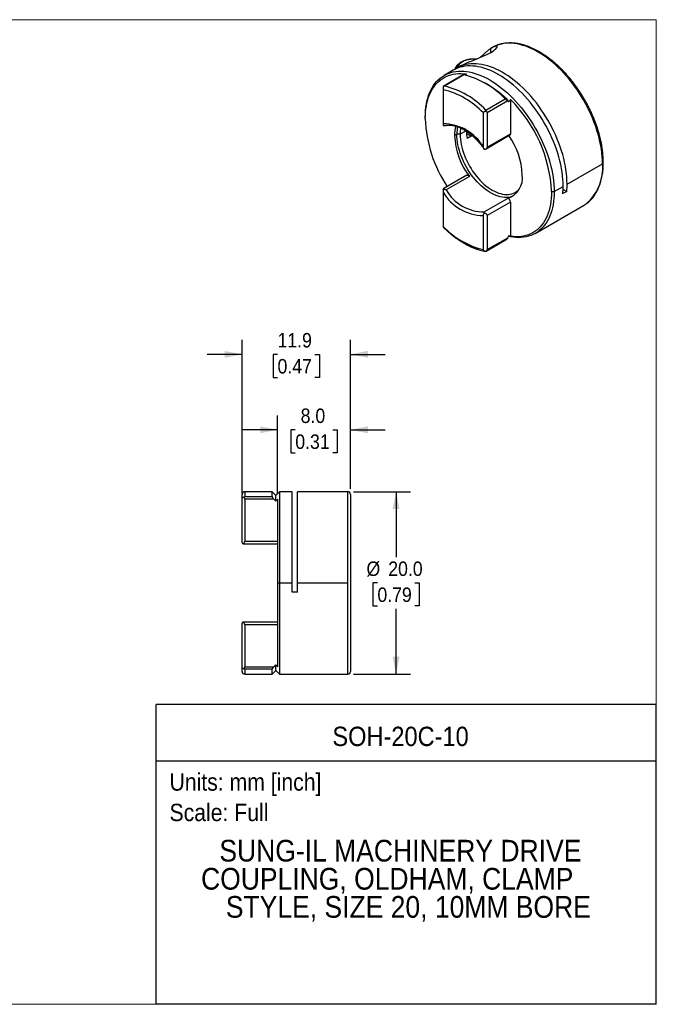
# Model space of a CAD drawing. Header units: millimetres. Extents: x 0 to 140, y 0 to 108.
# Tile 2 of 2: x 70 to 140, y 0 to 108. Entities that reach past the tile are written whole.
import ezdxf
from ezdxf.enums import TextEntityAlignment as Align

# ---------------------------------------------------------------- set-up
doc = ezdxf.new("R2010")
doc.units = ezdxf.units.MM
doc.header["$LTSCALE"] = 0.5
doc.linetypes.add('SLD-Solid', pattern=[0])
doc.layers.add('SLD-0', color=7, linetype='SLD-Solid', lineweight=25)
doc.layers.add('TEXT', color=140, linetype='SLD-Solid', lineweight=25)
doc.styles.add('SLDTEXTSTYLE0', font='GOTHIC.TTF', dxfattribs={"width": 0.913})
doc.dimstyles.new('SLDDIMSTYLE1', dxfattribs={"dimtxt": 1.5875, "dimasz": 1.905, "dimexe": 0, "dimexo": 0.0625, "dimgap": 0.396875, "dimtad": 0, "dimtih": 1, "dimtoh": 1, "dimdec": 1, "dimrnd": 1e-09, "dimzin": 4, "dimdsep": 46, "dimtxsty": 'SLDTEXTSTYLE0', "dimsah": 1, "dimcen": 0.09, "dimadec": 0, "dimazin": 1, "dimtfac": 1, "dimtdec": 1, "dimtofl": 0, "dimtmove": 0, "dimatfit": 3, "dimfxl": 0, "dimfrac": 2, "dimtolj": 1, "dimtzin": 12, "dimarcsym": 0})
doc.dimstyles.new('SLDDIMSTYLE2', dxfattribs={"dimtxt": 1.5875, "dimasz": 1.905, "dimexe": 0, "dimexo": 0.0625, "dimgap": 0.396875, "dimtad": 0, "dimtih": 1, "dimtoh": 1, "dimdec": 1, "dimrnd": 1e-09, "dimzin": 4, "dimdsep": 46, "dimtxsty": 'SLDTEXTSTYLE0', "dimsah": 1, "dimcen": 0.09, "dimadec": 0, "dimazin": 1, "dimtfac": 1, "dimtdec": 1, "dimtmove": 0, "dimatfit": 0, "dimfxl": 0, "dimfrac": 2, "dimtolj": 1, "dimtzin": 12, "dimarcsym": 0})
doc.dimstyles.new('SLDDIMSTYLE3', dxfattribs={"dimtxt": 1.5875, "dimasz": 1.905, "dimexe": 0, "dimexo": 0.0625, "dimgap": 0.396875, "dimtad": 0, "dimtih": 1, "dimtoh": 1, "dimdec": 1, "dimrnd": 1e-09, "dimzin": 12, "dimdsep": 46, "dimtxsty": 'SLDTEXTSTYLE0', "dimsah": 1, "dimcen": 0.09, "dimadec": 0, "dimazin": 3, "dimtfac": 1, "dimtdec": 1, "dimtmove": 0, "dimatfit": 0, "dimfxl": 0, "dimfrac": 2, "dimtolj": 1, "dimtzin": 12, "dimarcsym": 0})

# ---------------------------------------------------------------- blocks, each defined once
blk = doc.blocks.new('SW_NOTE_0')
at = {"layer": 'TEXT', "color": 0, "insert": (0, 2.43), "char_height": 1.905, "attachment_point": 1, "style": 'SLDTEXTSTYLE0'}
blk.add_mtext('Scale: Full', dxfattribs=at)
blk = doc.blocks.new('SW_NOTE_0_1')
at = {"layer": 'TEXT', "color": 0, "insert": (0, 2.43), "char_height": 1.905, "attachment_point": 1, "style": 'SLDTEXTSTYLE0'}
blk.add_mtext('Units: mm [inch]', dxfattribs=at)
blk = doc.blocks.new('Block1')
at = {"layer": 'TEXT'}
for p, q in [((139.7, 32.88), (84.82, 32.88)), ((84.82, 0), (84.82, 32.88)), ((139.7, 0), (139.7, 32.88)), ((84.82, 26.7), (139.7, 26.7)), ((139.7, 0), (84.82, 0))]:
    blk.add_line(p, q, dxfattribs=at)
at = {"layer": 'TEXT', "color": 140}
for name, p in [('SW_NOTE_0_1', (86.29, 22.9)), ('SW_NOTE_0', (86.29, 19.56))]:
    blk.add_blockref(name, p, dxfattribs=at)
at = {"layer": 'TEXT', "color": 140, "style": 'SLDTEXTSTYLE0', "width": 0.913}
for tag, height, p in [('AUTOATTR0', 2.12, (104.16, 27.68)), ('AUTOATTR1_0', 2.38, (91.76, 14.94)), ('AUTOATTR1_1', 2.38, (89.75, 11.86)), ('AUTOATTR1_2', 2.38, (92.47, 8.78))]:
    blk.add_attdef(tag, text='', height=height, dxfattribs=at).set_placement(p, align=Align.BOTTOM_LEFT)
blk = doc.blocks.new('Block2')
at = {"color": 7, "linetype": 'SLD-Solid', "lineweight": 18}
for p, q in [((139.7, 107.95), (0, 107.95)), ((139.7, 0), (139.7, 107.95)), ((139.7, 0), (0, 0))]:
    blk.add_line(p, q, dxfattribs=at)
blk = doc.blocks.new('_D_1')
at = {"layer": 'SLD-0'}
for p, q in [((106.48, 56.2), (112.74, 56.2)), ((111.15, 56.2), (111.15, 49.04)), ((109.1, 46.2), (108.61, 46.2)), ((108.61, 46.2), (108.61, 43.68)), ((113.2, 46.2), (113.69, 46.2)), ((113.69, 46.2), (113.69, 43.68)), ((108.61, 43.68), (109.1, 43.68)), ((111.15, 36.2), (111.15, 43.35)), ((113.69, 43.68), (113.2, 43.68)), ((106.48, 36.2), (112.74, 36.2))]:
    blk.add_line(p, q, dxfattribs=at)
for points in [[(111.15, 56.2), (110.77, 54.29), (111.53, 54.29)], [(111.15, 36.2), (111.53, 38.1), (110.77, 38.1)]]:
    blk.add_solid(points, dxfattribs=at)
at = {"layer": 'SLD-0', "char_height": 1.587, "attachment_point": 1, "style": 'SLDTEXTSTYLE0'}
for s, insert in [('%%c', (107.9, 48.55)), ('20.0', (110.29, 48.55)), ('0.79', (109.1, 45.7))]:
    blk.add_mtext(s, dxfattribs=dict(at, insert=insert))
blk = doc.blocks.new('_D_2')
at = {"layer": 'SLD-0'}
for p, q in [((98.15, 56.01), (98.15, 64.57)), ((106.15, 56.53), (106.15, 64.57)), ((98.15, 62.99), (94.34, 62.99)), ((100.09, 62.97), (99.61, 62.97)), ((99.61, 62.97), (99.61, 60.45)), ((104.2, 62.97), (104.68, 62.97)), ((104.68, 62.97), (104.68, 60.45)), ((106.15, 62.99), (109.96, 62.99)), ((99.61, 60.45), (100.09, 60.45)), ((104.68, 60.45), (104.2, 60.45))]:
    blk.add_line(p, q, dxfattribs=at)
for points in [[(98.15, 62.99), (96.24, 63.37), (96.24, 62.61)], [(106.15, 62.99), (108.05, 62.61), (108.05, 63.37)]]:
    blk.add_solid(points, dxfattribs=at)
at = {"layer": 'SLD-0', "char_height": 1.587, "attachment_point": 1, "style": 'SLDTEXTSTYLE0'}
for s, insert in [('8.0', (100.68, 65.32)), ('0.31', (100.09, 62.48))]:
    blk.add_mtext(s, dxfattribs=dict(at, insert=insert))
blk = doc.blocks.new('_D_3')
at = {"layer": 'SLD-0'}
for p, q in [((94.25, 56.01), (94.25, 72.85)), ((106.15, 56.53), (106.15, 72.85)), ((94.25, 71.26), (90.44, 71.26)), ((106.15, 71.26), (109.96, 71.26)), ((98.14, 71.25), (97.66, 71.25)), ((97.66, 71.25), (97.66, 68.73)), ((102.25, 71.25), (102.73, 71.25)), ((102.73, 71.25), (102.73, 68.73)), ((97.66, 68.73), (98.14, 68.73)), ((102.73, 68.73), (102.25, 68.73))]:
    blk.add_line(p, q, dxfattribs=at)
for points in [[(94.25, 71.26), (92.34, 71.64), (92.34, 70.88)], [(106.15, 71.26), (108.05, 70.88), (108.05, 71.64)]]:
    blk.add_solid(points, dxfattribs=at)
at = {"layer": 'SLD-0', "char_height": 1.587, "attachment_point": 1, "style": 'SLDTEXTSTYLE0'}
for s, insert in [('11.9', (98.14, 73.6)), ('0.47', (98.14, 70.75))]:
    blk.add_mtext(s, dxfattribs=dict(at, insert=insert))

msp = doc.modelspace()

# ---------------------------------------------------------------- linework, layer by layer
for p, q in [((121.53, 104.35), (121.53, 104.79)), ((121.73, 104.91), (121.68, 104.88)), ((118.23, 102.89), (117.84, 102.66)), ((118.52, 101.9), (116.31, 100.63)), ((117.41, 102.42), (116.42, 101.84)), ((118.58, 101.9), (116.46, 100.68)), ((116.31, 100.63), (116.31, 100.63)), ((121.14, 100.86), (120.86, 101.02)), ((116.31, 100.28), (116.31, 96.53)), ((121.01, 98.05), (123.13, 99.27)), ((123.42, 99.04), (121.16, 97.73)), ((123.7, 99.2), (123.7, 95.45)), ((114.35, 97.1), (114.35, 97.27)), ((120.73, 93.98), (120.73, 97.73)), ((121.16, 97.73), (121.16, 93.98)), ((117.82, 95.39), (117.57, 95.25)), ((118.17, 95.39), (117.82, 95.39)), ((118.82, 95.76), (118.17, 95.39)), ((118.89, 95.46), (119.37, 95.18)), ((119.37, 95.18), (118.95, 94.94)), ((121.03, 93.8), (123.64, 95.31)), ((121.16, 93.98), (123.7, 95.45)), ((129.91, 89.92), (133.8, 92.16)), ((118.92, 90.89), (116.31, 89.39)), ((119.19, 90.77), (116.64, 89.3)), ((128.49, 89.1), (129.48, 89.67)), ((116.31, 89.04), (116.31, 85.29)), ((128.21, 89.1), (128.49, 89.1)), ((129.87, 89.12), (129.45, 88.88)), ((129.48, 89.35), (129.87, 89.12)), ((120.83, 86.88), (123.37, 88.35)), ((123.7, 87.96), (121.16, 86.49)), ((123.7, 87.96), (123.7, 84.21)), ((126.42, 84.52), (131.72, 87.58)), ((120.73, 82.74), (120.73, 86.49)), ((121.16, 86.49), (121.16, 82.74)), ((121.03, 82.56), (123.24, 83.84)), ((121.16, 82.74), (123.42, 84.04)), ((97.55, 56.2), (94.55, 56.2)), ((94.55, 56.2), (94.55, 55.66)), ((97.95, 55.8), (97.55, 56.2)), ((97.55, 55.66), (97.55, 56.2)), ((98.35, 56.2), (97.95, 55.8)), ((99.75, 56.2), (98.35, 56.2)), ((98.35, 56.2), (98.35, 46.2)), ((99.75, 46.2), (99.75, 56.2)), ((105.85, 56.2), (100.35, 56.2)), ((100.35, 46.2), (100.35, 56.2)), ((105.85, 46.2), (105.85, 56.2)), ((94.25, 55.38), (94.25, 55.9)), ((94.25, 50.78), (94.25, 55.38)), ((94.55, 55.66), (97.55, 55.66)), ((97.74, 55.38), (94.55, 55.38)), ((94.55, 55.38), (94.55, 50.78)), ((97.95, 55.17), (97.95, 55.8)), ((98.15, 55.38), (98.15, 46.2)), ((106.15, 55.9), (106.15, 36.5)), ((94.55, 50.78), (98.15, 50.78)), ((94.38, 50.49), (94.32, 50.49)), ((94.32, 50.49), (94.38, 50.49)), ((94.38, 50.48), (98.15, 50.48)), ((98.15, 46.2), (98.15, 37.01)), ((98.15, 46.2), (98.35, 46.2)), ((98.35, 46.2), (99.75, 46.2)), ((98.35, 46.2), (98.35, 36.2)), ((99.75, 45.2), (99.75, 46.2)), ((100.35, 45.2), (100.35, 46.2)), ((100.35, 46.2), (105.85, 46.2)), ((105.85, 36.2), (105.85, 46.2)), ((100.35, 45.2), (99.75, 45.2)), ((94.25, 37.01), (94.25, 41.61)), ((94.32, 41.9), (94.38, 41.9)), ((94.38, 41.9), (94.32, 41.9)), ((98.15, 41.91), (94.38, 41.91)), ((94.55, 41.61), (94.55, 37.01)), ((98.15, 41.61), (94.55, 41.61)), ((94.25, 36.5), (94.25, 37.01)), ((94.55, 37.01), (97.74, 37.01)), ((97.55, 36.73), (94.55, 36.73)), ((94.55, 36.73), (94.55, 36.2)), ((97.55, 36.2), (97.55, 36.73)), ((97.95, 36.6), (97.95, 37.23)), ((94.55, 36.2), (97.55, 36.2)), ((97.55, 36.2), (97.95, 36.6)), ((97.95, 36.6), (98.35, 36.2)), ((98.35, 36.2), (105.85, 36.2))]:
    msp.add_line(p, q)
at = {"flags": 128}
for points in [[(118.23, 102.89), (118.37, 102.97), (118.54, 103.05), (118.71, 103.13), (118.99, 103.26), (119.29, 103.37), (119.59, 103.49), (119.84, 103.59), (120.1, 103.69), (120.35, 103.79), (120.6, 103.9), (120.85, 104.01), (121.09, 104.12), (121.32, 104.23), (121.53, 104.34), (121.71, 104.46), (121.87, 104.56), (122, 104.67), (122.11, 104.76), (122.18, 104.85), (122.23, 104.92), (122.24, 104.96), (122.25, 104.99), (122.24, 105.02), (122.21, 105.05), (122.16, 105.06), (122.08, 105.05), (121.99, 105.03), (121.86, 104.97), (121.71, 104.89), (121.53, 104.79), (121.53, 104.79)], [(121.97, 105.04), (121.92, 105.01), (121.73, 104.91)], [(133.8, 92.16), (133.79, 92.55), (133.77, 92.94), (133.73, 93.33), (133.67, 93.74), (133.61, 94.15), (133.52, 94.56), (133.43, 94.98), (133.32, 95.4), (133.19, 95.82), (133.05, 96.25), (132.9, 96.67), (132.73, 97.09), (132.55, 97.51), (132.36, 97.93), (132.15, 98.34), (131.94, 98.75), (131.71, 99.16), (131.47, 99.56), (131.23, 99.95), (130.97, 100.33), (130.7, 100.7), (130.43, 101.07), (130.14, 101.42), (129.85, 101.76), (129.55, 102.1), (129.25, 102.41), (128.94, 102.72), (128.63, 103.01), (128.31, 103.29), (127.99, 103.55), (127.67, 103.8), (127.34, 104.02), (127.01, 104.24), (126.68, 104.43), (126.36, 104.61), (126.03, 104.77), (125.7, 104.91), (125.38, 105.04), (125.06, 105.14), (124.74, 105.23), (124.43, 105.29), (124.12, 105.34), (123.82, 105.37), (123.53, 105.37), (123.24, 105.36), (122.96, 105.33), (122.68, 105.28), (122.42, 105.21), (122.16, 105.12), (121.97, 105.04)], [(129.48, 89.67), (129.48, 90.05), (129.45, 90.44), (129.41, 90.84), (129.36, 91.24), (129.29, 91.65), (129.21, 92.06), (129.12, 92.48), (129.01, 92.9), (128.88, 93.32), (128.74, 93.74), (128.59, 94.16), (128.42, 94.58), (128.25, 95), (128.05, 95.42), (127.85, 95.83), (127.64, 96.24), (127.41, 96.64), (127.18, 97.04), (126.93, 97.43), (126.67, 97.81), (126.41, 98.18), (126.13, 98.55), (125.85, 98.9), (125.56, 99.25), (125.27, 99.58), (124.97, 99.89), (124.66, 100.2), (124.35, 100.49), (124.03, 100.77), (123.71, 101.03), (123.39, 101.28), (123.06, 101.51), (122.74, 101.72), (122.41, 101.92), (122.09, 102.1), (121.76, 102.26), (121.43, 102.41), (121.11, 102.53), (120.79, 102.64), (120.48, 102.73), (120.16, 102.79), (119.86, 102.84), (119.56, 102.87), (119.26, 102.88), (118.97, 102.88), (118.69, 102.85), (118.42, 102.8), (118.15, 102.73), (117.89, 102.65), (117.65, 102.54), (117.41, 102.42)], [(129.91, 89.92), (129.9, 90.3), (129.88, 90.69), (129.84, 91.09), (129.79, 91.49), (129.72, 91.9), (129.64, 92.32), (129.54, 92.74), (129.43, 93.16), (129.3, 93.58), (129.16, 94), (129.01, 94.42), (128.84, 94.85), (128.66, 95.27), (128.47, 95.68), (128.26, 96.1), (128.05, 96.51), (127.82, 96.91), (127.58, 97.31), (127.34, 97.7), (127.08, 98.08), (126.81, 98.46), (126.54, 98.82), (126.25, 99.18), (125.96, 99.52), (125.67, 99.85), (125.36, 100.17), (125.05, 100.47), (124.74, 100.77), (124.42, 101.04), (124.1, 101.3), (123.78, 101.55), (123.45, 101.78), (123.12, 101.99), (122.8, 102.19), (122.47, 102.37), (122.14, 102.53), (121.82, 102.67), (121.49, 102.79), (121.17, 102.9), (120.86, 102.98), (120.54, 103.05), (120.24, 103.09), (119.93, 103.12), (119.64, 103.13), (119.35, 103.12), (119.07, 103.08), (118.79, 103.03), (118.53, 102.96), (118.27, 102.87), (118.03, 102.76), (117.79, 102.64), (117.63, 102.53)], [(114.35, 97.27), (114.36, 97.64), (114.38, 98), (114.42, 98.35), (114.47, 98.7), (114.54, 99.03), (114.62, 99.34), (114.72, 99.65), (114.83, 99.94), (114.95, 100.22), (115.09, 100.48), (115.24, 100.72), (115.41, 100.95), (115.59, 101.17), (115.78, 101.36), (115.98, 101.54), (116.2, 101.7), (116.42, 101.84), (116.66, 101.97), (116.9, 102.07), (117.16, 102.16), (117.43, 102.23), (117.7, 102.28), (117.98, 102.3), (118.27, 102.31), (118.57, 102.3), (118.87, 102.27), (119.17, 102.22), (119.49, 102.15), (119.8, 102.07), (120.12, 101.96), (120.44, 101.83), (120.77, 101.69), (121.1, 101.53), (121.42, 101.35), (121.75, 101.15), (122.07, 100.94), (122.4, 100.71), (122.72, 100.46), (123.04, 100.2), (123.36, 99.92), (123.67, 99.63), (123.98, 99.32), (124.28, 99), (124.57, 98.67), (124.86, 98.33), (125.14, 97.98), (125.42, 97.61), (125.68, 97.24), (125.94, 96.86), (126.19, 96.47), (126.42, 96.07), (126.65, 95.67), (126.86, 95.26), (127.06, 94.85), (127.26, 94.43), (127.43, 94.01), (127.6, 93.59), (127.75, 93.17), (127.89, 92.75), (128.02, 92.33), (128.13, 91.91), (128.22, 91.49), (128.31, 91.08), (128.37, 90.67), (128.43, 90.27), (128.46, 89.87), (128.49, 89.48), (128.49, 89.1)], [(114.35, 97.1), (114.36, 97.47), (114.38, 97.83), (114.42, 98.18), (114.47, 98.52), (114.54, 98.85), (114.62, 99.16), (114.72, 99.46), (114.83, 99.75), (114.95, 100.02), (115.09, 100.28), (115.24, 100.52), (115.41, 100.74), (115.59, 100.95), (115.78, 101.14), (115.98, 101.32), (116.2, 101.47), (116.42, 101.61), (116.66, 101.73), (116.9, 101.83), (117.16, 101.91), (117.42, 101.98), (117.7, 102.02), (117.98, 102.04), (118.26, 102.05), (118.56, 102.03), (118.86, 102)], [(124.03, 88.63), (124.02, 88.63), (123.84, 88.56), (123.65, 88.5), (123.45, 88.47), (123.24, 88.45), (123.03, 88.46), (122.81, 88.48), (122.58, 88.53), (122.35, 88.59), (122.12, 88.67), (121.88, 88.77), (121.65, 88.89), (121.41, 89.03), (121.17, 89.18), (120.94, 89.36), (120.7, 89.54), (120.47, 89.75), (120.25, 89.96), (120.03, 90.19), (119.81, 90.44), (119.6, 90.69), (119.4, 90.96), (119.21, 91.23), (119.03, 91.51), (118.86, 91.8), (118.7, 92.1), (118.55, 92.4), (118.42, 92.7), (118.29, 93.01), (118.18, 93.32), (118.09, 93.62), (118, 93.93), (117.94, 94.23), (117.88, 94.53), (117.85, 94.82), (117.82, 95.11), (117.82, 95.39)], [(118.17, 95.39), (118.18, 95.12), (118.2, 94.84), (118.24, 94.55), (118.29, 94.26), (118.36, 93.97), (118.44, 93.67), (118.53, 93.37), (118.64, 93.07), (118.76, 92.78), (118.9, 92.48), (119.05, 92.19), (119.2, 91.9), (119.37, 91.62), (119.55, 91.35), (119.74, 91.09), (119.94, 90.83), (120.14, 90.59), (120.35, 90.36), (120.57, 90.14), (120.79, 89.93), (121.01, 89.74), (121.24, 89.57), (121.47, 89.41), (121.7, 89.26), (121.94, 89.14), (122.17, 89.03), (122.39, 88.94), (122.62, 88.88), (122.84, 88.83), (123.06, 88.79), (123.27, 88.78), (123.47, 88.79), (123.67, 88.82), (123.86, 88.87), (124.04, 88.93), (124.2, 89.02), (124.36, 89.12), (124.51, 89.24), (124.64, 89.38), (124.69, 89.43)], [(118.92, 90.89), (118.92, 90.89), (118.97, 90.91), (119.03, 90.9), (119.08, 90.87), (119.14, 90.83), (119.19, 90.77)], [(128.49, 89.1), (128.49, 88.73), (128.46, 88.37), (128.43, 88.01), (128.37, 87.67), (128.31, 87.34), (128.22, 87.02), (128.13, 86.72), (128.02, 86.43), (127.89, 86.15), (127.75, 85.89), (127.6, 85.64), (127.43, 85.41), (127.26, 85.2), (127.06, 85.01), (126.86, 84.83), (126.65, 84.67), (126.42, 84.52), (126.19, 84.4), (125.94, 84.29), (125.68, 84.21), (125.42, 84.14), (125.14, 84.09), (124.86, 84.06), (124.57, 84.05), (124.28, 84.07), (123.98, 84.1), (123.67, 84.14), (123.5, 84.18)], [(128.21, 89.1), (128.2, 88.73), (128.18, 88.37), (128.14, 88.02), (128.09, 87.69), (128.02, 87.36), (127.94, 87.05), (127.84, 86.74), (127.73, 86.46), (127.61, 86.19), (127.47, 85.93), (127.32, 85.69), (127.15, 85.46), (126.97, 85.25), (126.78, 85.06), (126.58, 84.89), (126.37, 84.73), (126.14, 84.59), (125.9, 84.47), (125.66, 84.37), (125.4, 84.29), (125.14, 84.23), (124.87, 84.18), (124.58, 84.16), (124.3, 84.16), (124, 84.17), (123.7, 84.21)], [(131.72, 87.58), (131.94, 87.72), (131.97, 87.74)]]:
    msp.add_lwpolyline(points, dxfattribs=at)
for centre, radius, start, end in [((119.52, 101.52), 2.12, 80.2049, 150.7011), ((116.39, 92.86), 9.3, 43.5798, 76.4255), ((114.27, 91.63), 9.3, 43.5798, 76.4255), ((115.31, 91), 11.46, 43.9389, 59.4163), ((114.19, 91.51), 9.02, 43.5798, 76.4255), ((112.94, 88.34), 15.29, 2.852, 45.253), ((128.75, 97.64), 14.41, 182.1289, 213.6906), ((116.32, 91.44), 5.09, 29.9125, 90.0929), ((121.49, 95.29), 3.92, 165.2286, 180.693), ((121.96, 95.42), 4.14, 168.6824, 180.3888), ((122.24, 95.41), 4.07, 170.3227, 180.2523), ((125.45, 95.57), 7.89, 182.3438, 217.4706), ((124.35, 95.82), 5.48, 181.0618, 189.2863), ((125.3, 96.14), 6, 187.309, 189.1213), ((117.15, 90.64), 7.85, 2.3025, 35.849), ((123.55, 95.43), 0.15, 305.4241, 5.8881), ((128.62, 91.71), 5.2, 310.1023, 4.9611), ((122.66, 90.6), 2.36, 287.4518, 8.7559), ((120.75, 89.66), 8.73, 354.8344, 0.067), ((121.18, 89.91), 8.73, 354.8344, 0.067), ((120.72, 91.58), 5.09, 209.9125, 270.0929), ((120.78, 91.63), 4.75, 209.4568, 270.5485), ((123.32, 87.97), 0.382, 357.7802, 82.406), ((122.85, 91.51), 9.02, 223.5798, 256.4255), ((94.55, 55.9), 0.3, 90, 180), ((105.85, 55.9), 0.3, 0, 90), ((94.55, 36.5), 0.3, 180, 270), ((105.85, 36.5), 0.3, 270, 0)]:
    msp.add_arc(centre, radius, start, end)
for points, knots in [([(121.53, 104.79), (121.49, 104.76), (121.43, 104.72), (121.32, 104.64), (121.21, 104.55), (121.09, 104.46), (120.96, 104.35), (120.82, 104.22), (120.65, 104.06), (120.5, 103.92), (120.42, 103.83), (120.41, 103.82)], [0, 0, 0, 0, 0.097121, 0.197465, 0.301069, 0.407963, 0.518176, 0.631734, 0.788801, 0.9605, 1, 1, 1, 1]), ([(131.98, 87.75), (132, 87.77), (132.1, 87.83), (132.26, 87.96), (132.45, 88.14), (132.64, 88.33), (132.81, 88.54), (132.97, 88.76), (133.11, 89), (133.25, 89.25), (133.37, 89.51), (133.48, 89.79), (133.58, 90.08), (133.67, 90.38), (133.74, 90.69), (133.79, 91.02), (133.84, 91.35), (133.87, 91.69), (133.88, 92.04), (133.89, 92.4), (133.87, 92.77), (133.85, 93.14), (133.81, 93.52), (133.76, 93.9), (133.69, 94.29), (133.62, 94.68), (133.52, 95.07), (133.42, 95.47), (133.3, 95.86), (133.17, 96.26), (133.03, 96.66), (132.88, 97.06), (132.71, 97.45), (132.54, 97.84), (132.35, 98.23), (132.15, 98.62), (131.95, 99), (131.73, 99.38), (131.5, 99.75), (131.27, 100.11), (131.02, 100.47), (130.77, 100.82), (130.51, 101.16), (130.25, 101.49), (129.97, 101.81), (129.69, 102.12), (129.41, 102.42), (129.12, 102.71), (128.82, 102.99), (128.52, 103.25), (128.22, 103.5), (127.91, 103.74), (127.61, 103.96), (127.3, 104.17), (126.99, 104.36), (126.67, 104.54), (126.36, 104.7), (126.05, 104.85), (125.74, 104.98), (125.43, 105.09), (125.12, 105.19), (124.82, 105.27), (124.52, 105.33), (124.22, 105.37), (123.93, 105.4), (123.64, 105.4), (123.36, 105.39), (123.08, 105.37), (122.82, 105.32), (122.56, 105.26), (122.31, 105.18), (122.12, 105.11), (122.02, 105.05), (121.99, 105.04)], [0, 0, 0, 0, 0.004962, 0.018962, 0.032977, 0.04702, 0.061101, 0.075224, 0.089395, 0.103612, 0.117875, 0.13218, 0.14652, 0.16089, 0.175285, 0.189697, 0.204123, 0.218558, 0.232998, 0.24744, 0.261881, 0.27632, 0.290756, 0.305187, 0.319615, 0.334038, 0.348456, 0.36287, 0.377279, 0.391685, 0.406087, 0.420486, 0.434883, 0.449277, 0.463669, 0.47806, 0.492451, 0.506841, 0.521231, 0.535622, 0.550013, 0.564407, 0.578802, 0.593199, 0.6076, 0.622003, 0.636411, 0.650823, 0.66524, 0.679661, 0.694088, 0.70852, 0.722958, 0.737401, 0.751849, 0.766301, 0.780757, 0.795214, 0.80967, 0.824122, 0.838566, 0.852998, 0.867412, 0.881802, 0.896162, 0.910486, 0.924768, 0.939003, 0.953189, 0.967325, 0.981416, 0.995468, 1, 1, 1, 1]), ([(119.93, 103.63), (119.88, 103.63), (119.76, 103.63), (119.56, 103.62), (119.36, 103.61), (119.16, 103.58), (118.96, 103.54), (118.78, 103.49), (118.6, 103.43), (118.43, 103.36), (118.27, 103.28), (118.12, 103.19), (117.99, 103.09), (117.87, 102.99), (117.77, 102.88), (117.69, 102.76), (117.62, 102.64), (117.59, 102.55), (117.57, 102.5), (117.57, 102.49)], [0, 0, 0, 0, 0.0480621, 0.1104798, 0.1729084, 0.2353604, 0.2978501, 0.3603917, 0.4229982, 0.4856801, 0.548443, 0.6112828, 0.6741782, 0.7370616, 0.7998252, 0.8623198, 0.9243687, 0.985821, 1, 1, 1, 1]), ([(118.52, 101.9), (118.52, 101.9), (118.52, 101.91), (118.55, 101.91), (118.57, 101.9), (118.58, 101.9)], [0, 0, 0, 0, 0.240304, 0.628539, 1, 1, 1, 1]), ([(118.78, 101.86), (118.79, 101.87), (118.81, 101.91), (118.84, 101.96), (118.86, 102)], [0, 0, 0, 0, 0.2027992, 1, 1, 1, 1]), ([(116.46, 100.68), (116.43, 100.67), (116.38, 100.66), (116.33, 100.64), (116.31, 100.63)], [0, 0, 0, 0, 0.5862897, 1, 1, 1, 1]), ([(116.31, 100.63), (116.31, 100.62), (116.31, 100.59), (116.31, 100.56), (116.31, 100.51), (116.31, 100.46), (116.31, 100.37), (116.31, 100.31), (116.31, 100.28)], [0, 0, 0, 0, 0.142167, 0.27245, 0.391734, 0.501165, 0.752501, 1, 1, 1, 1]), ([(123.13, 99.27), (123.14, 99.26), (123.16, 99.25), (123.18, 99.22), (123.22, 99.2), (123.25, 99.17), (123.3, 99.12), (123.36, 99.08), (123.4, 99.05), (123.42, 99.04)], [0, 0, 0, 0, 0.081255, 0.164006, 0.250302, 0.373801, 0.501143, 0.741027, 1, 1, 1, 1]), ([(120.73, 97.73), (120.73, 97.75), (120.74, 97.77), (120.75, 97.81), (120.78, 97.85), (120.83, 97.88), (120.9, 97.91), (120.97, 97.92), (121.01, 97.92)], [0, 0, 0, 0, 0.125732, 0.248652, 0.372544, 0.501207, 0.7287, 1, 1, 1, 1]), ([(121.01, 97.92), (121.01, 97.94), (121.01, 97.98), (121.01, 98.02), (121.01, 98.05)], [0, 0, 0, 0, 0.41371, 1, 1, 1, 1]), ([(121.16, 97.73), (121.16, 97.77), (121.14, 97.8), (121.09, 97.87), (121.05, 97.9), (121.01, 97.92)], [0, 0, 0, 0, 0.5, 0.5, 1, 1, 1, 1]), ([(116.31, 96.53), (116.31, 96.52), (116.31, 96.49), (116.31, 96.45), (116.31, 96.41), (116.31, 96.38), (116.31, 96.36), (116.31, 96.35)], [0, 0, 0, 0, 0.170356, 0.360839, 0.572576, 0.773461, 1, 1, 1, 1]), ([(116.31, 96.35), (116.36, 96.34), (116.44, 96.33), (116.52, 96.35), (116.55, 96.36)], [0, 0, 0, 0, 0.637366, 1, 1, 1, 1]), ([(116.55, 96.35), (116.6, 96.36), (116.71, 96.39), (116.89, 96.4), (117.08, 96.4), (117.27, 96.38), (117.47, 96.35), (117.68, 96.3), (117.88, 96.23), (118.1, 96.15), (118.31, 96.05), (118.53, 95.94), (118.74, 95.81), (118.96, 95.67), (119.18, 95.51), (119.39, 95.34), (119.61, 95.15), (119.82, 94.95), (120.03, 94.74), (120.23, 94.52), (120.42, 94.29), (120.62, 94.04), (120.74, 93.87), (120.81, 93.78), (120.81, 93.77)], [0, 0, 0, 0, 0.045123, 0.094387, 0.143081, 0.191287, 0.239113, 0.286662, 0.334024, 0.38127, 0.428454, 0.475615, 0.522775, 0.569951, 0.617156, 0.664397, 0.711678, 0.758998, 0.806356, 0.85375, 0.901174, 0.948626, 0.996099, 1, 1, 1, 1]), ([(120.83, 93.74), (120.8, 93.78), (120.75, 93.86), (120.74, 93.94), (120.73, 93.98)], [0, 0, 0, 0, 0.56699, 1, 1, 1, 1]), ([(120.83, 93.74), (120.92, 93.75), (121.01, 93.78), (121.13, 93.87), (121.16, 93.93), (121.16, 93.98)], [0, 0, 0, 0, 0.5, 0.5, 1, 1, 1, 1]), ([(116.31, 89.34), (116.31, 89.36), (116.31, 89.39), (116.31, 89.38), (116.31, 89.38)], [0, 0, 0, 0, 0.6920156, 1, 1, 1, 1]), ([(116.31, 89.34), (116.31, 89.28), (116.31, 89.17), (116.31, 89.08), (116.31, 89.04)], [0, 0, 0, 0, 0.56699, 1, 1, 1, 1]), ([(116.64, 89.3), (116.62, 89.3), (116.58, 89.31), (116.52, 89.32), (116.47, 89.33), (116.42, 89.34), (116.37, 89.34), (116.33, 89.34), (116.31, 89.34)], [0, 0, 0, 0, 0.214655, 0.397219, 0.547732, 0.666196, 0.839464, 1, 1, 1, 1]), ([(120.73, 86.49), (120.73, 86.5), (120.74, 86.53), (120.75, 86.58), (120.77, 86.63), (120.8, 86.68), (120.82, 86.71), (120.83, 86.73)], [0, 0, 0, 0, 0.170356, 0.360839, 0.572576, 0.773461, 1, 1, 1, 1]), ([(120.83, 86.73), (120.83, 86.74), (120.83, 86.77), (120.82, 86.81), (120.82, 86.85), (120.82, 86.87), (120.83, 86.88)], [0, 0, 0, 0, 0.160657, 0.334118, 0.603064, 1, 1, 1, 1]), ([(121.16, 86.49), (121.16, 86.54), (121.13, 86.6), (121.01, 86.68), (120.92, 86.72), (120.83, 86.73)], [0, 0, 0, 0, 0.5, 0.5, 1, 1, 1, 1]), ([(116.31, 85.29), (116.31, 85.27), (116.31, 85.25), (116.31, 85.22), (116.31, 85.2), (116.31, 85.2), (116.31, 85.2), (116.31, 85.2)], [0, 0, 0, 0, 0.24427, 0.483078, 0.723773, 0.973738, 1, 1, 1, 1]), ([(116.31, 85.2), (116.33, 85.18), (116.45, 85.07), (116.67, 84.86), (116.97, 84.6), (117.27, 84.35), (117.57, 84.12), (117.88, 83.9), (118.19, 83.69), (118.5, 83.5), (118.82, 83.32), (119.13, 83.16), (119.44, 83.02), (119.75, 82.89), (120.06, 82.78), (120.37, 82.68), (120.66, 82.61), (120.85, 82.57), (120.94, 82.56)], [0, 0, 0, 0, 0.0132438, 0.0794491, 0.1456787, 0.2119325, 0.2782113, 0.3445153, 0.4108436, 0.4771944, 0.5435646, 0.6099492, 0.6763406, 0.7427255, 0.80909, 0.8754166, 0.941684, 1, 1, 1, 1]), ([(123.42, 84.04), (123.4, 84.01), (123.36, 83.95), (123.3, 83.88), (123.26, 83.85), (123.24, 83.84)], [0, 0, 0, 0, 0.386843, 0.745233, 1, 1, 1, 1]), ([(121.01, 82.55), (120.99, 82.55), (120.95, 82.55), (120.9, 82.56), (120.86, 82.58), (120.8, 82.6), (120.74, 82.66), (120.74, 82.71), (120.73, 82.74)], [0, 0, 0, 0, 0.142167, 0.27245, 0.391734, 0.501165, 0.752501, 1, 1, 1, 1]), ([(121.01, 82.55), (121.05, 82.57), (121.09, 82.6), (121.14, 82.67), (121.16, 82.7), (121.16, 82.74)], [0, 0, 0, 0, 0.5, 0.5, 1, 1, 1, 1]), ([(94.25, 55.38), (94.25, 55.4), (94.25, 55.43), (94.26, 55.48), (94.28, 55.52), (94.31, 55.56), (94.37, 55.6), (94.41, 55.61), (94.44, 55.61)], [0, 0, 0, 0, 0.125732, 0.248652, 0.372544, 0.501207, 0.7287, 1, 1, 1, 1]), ([(94.44, 55.61), (94.45, 55.62), (94.49, 55.64), (94.52, 55.66), (94.55, 55.66)], [0, 0, 0, 0, 0.41371, 1, 1, 1, 1]), ([(94.55, 55.38), (94.55, 55.42), (94.54, 55.47), (94.5, 55.55), (94.47, 55.58), (94.44, 55.61)], [0, 0, 0, 0, 0.5, 0.5, 1, 1, 1, 1]), ([(97.55, 55.66), (97.55, 55.66), (97.55, 55.65), (97.55, 55.63), (97.56, 55.61), (97.58, 55.58), (97.62, 55.53), (97.67, 55.46), (97.72, 55.41), (97.74, 55.38)], [0, 0, 0, 0, 0.081255, 0.164006, 0.250302, 0.373801, 0.501143, 0.741027, 1, 1, 1, 1]), ([(94.32, 50.49), (94.3, 50.54), (94.26, 50.63), (94.25, 50.74), (94.25, 50.78)], [0, 0, 0, 0, 0.56699, 1, 1, 1, 1]), ([(94.32, 50.49), (94.38, 50.51), (94.44, 50.54), (94.52, 50.65), (94.55, 50.72), (94.55, 50.78)], [0, 0, 0, 0, 0.5, 0.5, 1, 1, 1, 1]), ([(94.25, 41.61), (94.25, 41.63), (94.25, 41.67), (94.26, 41.72), (94.27, 41.78), (94.29, 41.84), (94.31, 41.88), (94.32, 41.9)], [0, 0, 0, 0, 0.170356, 0.360839, 0.572576, 0.773461, 1, 1, 1, 1]), ([(94.55, 41.61), (94.55, 41.67), (94.52, 41.74), (94.44, 41.85), (94.38, 41.89), (94.32, 41.9)], [0, 0, 0, 0, 0.5, 0.5, 1, 1, 1, 1]), ([(94.44, 36.78), (94.42, 36.79), (94.4, 36.79), (94.36, 36.8), (94.33, 36.82), (94.29, 36.85), (94.25, 36.91), (94.25, 36.98), (94.25, 37.01)], [0, 0, 0, 0, 0.142167, 0.27245, 0.391734, 0.501165, 0.752501, 1, 1, 1, 1]), ([(94.44, 36.78), (94.47, 36.81), (94.5, 36.85), (94.54, 36.93), (94.55, 36.97), (94.55, 37.01)], [0, 0, 0, 0, 0.5, 0.5, 1, 1, 1, 1]), ([(94.55, 36.73), (94.52, 36.74), (94.49, 36.75), (94.45, 36.77), (94.44, 36.78)], [0, 0, 0, 0, 0.5862897, 1, 1, 1, 1]), ([(97.74, 37.01), (97.73, 37), (97.69, 36.96), (97.65, 36.91), (97.61, 36.86), (97.58, 36.82), (97.56, 36.78), (97.55, 36.75), (97.55, 36.74), (97.55, 36.73)], [0, 0, 0, 0, 0.175714, 0.3408159, 0.4996992, 0.6269668, 0.7503481, 0.8779302, 1, 1, 1, 1])]:
    msp.add_open_spline(points, degree=3, knots=knots)
for points in [[(123.56, 98.95), (123.51, 98.98), (123.47, 99.01), (123.42, 99.04)], [(123.7, 99.2), (123.66, 99.12), (123.61, 99.03), (123.56, 98.95)], [(123.42, 84.04), (123.47, 84.13), (123.51, 84.21), (123.56, 84.3)], [(123.56, 84.3), (123.61, 84.27), (123.66, 84.24), (123.7, 84.21)], [(97.95, 55.17), (97.88, 55.24), (97.81, 55.31), (97.74, 55.38)], [(98.15, 55.38), (98.08, 55.31), (98.01, 55.24), (97.95, 55.17)], [(97.74, 37.01), (97.81, 37.09), (97.88, 37.16), (97.95, 37.23)], [(97.95, 37.23), (98.01, 37.16), (98.08, 37.09), (98.15, 37.01)]]:
    msp.add_open_spline(points, degree=3)

# ---------------------------------------------------------------- block references
at = {"color": 7, "linetype": 'Continuous'}
msp.add_blockref('Block2', (0, 0), dxfattribs=at)
msp.add_blockref('Block1', (0, 0), dxfattribs=at).add_auto_attribs({'AUTOATTR0': 'SOH-20C-10', 'AUTOATTR1_0': 'SUNG-IL MACHINERY DRIVE ', 'AUTOATTR1_1': 'COUPLING, OLDHAM, CLAMP ', 'AUTOATTR1_2': 'STYLE, SIZE 20, 10MM BORE'})

# ---------------------------------------------------------------- dimensions: what is measured, and where the dimension line sits
at = {"layer": 'SLD-0'}
for base, p2, dimstyle, picture, middle in [((94.25, 71.26), (94.25, 55.38), 'SLDDIMSTYLE3', '_D_3', (100.2, 71.26)), ((98.15, 62.99), (98.15, 55.38), 'SLDDIMSTYLE2', '_D_2', (102.15, 62.99))]:
    dim = msp.add_linear_dim(base=base, p1=(106.15, 55.9), p2=p2, dimstyle=dimstyle, dxfattribs=at)
    dim.commit()
    dim.dimension.update_dxf_attribs({"geometry": picture, "text_midpoint": middle, "dimtype": 160})
dim = msp.add_linear_dim(base=(111.15, 36.2), p1=(105.85, 56.2), p2=(105.85, 36.2), angle=90, text='%%c<>', dimstyle='SLDDIMSTYLE1', dxfattribs=at)
dim.commit()
dim.dimension.update_dxf_attribs({"geometry": '_D_1', "text_midpoint": (111.15, 46.2), "dimtype": 160})

doc.saveas('drawing.dxf')
